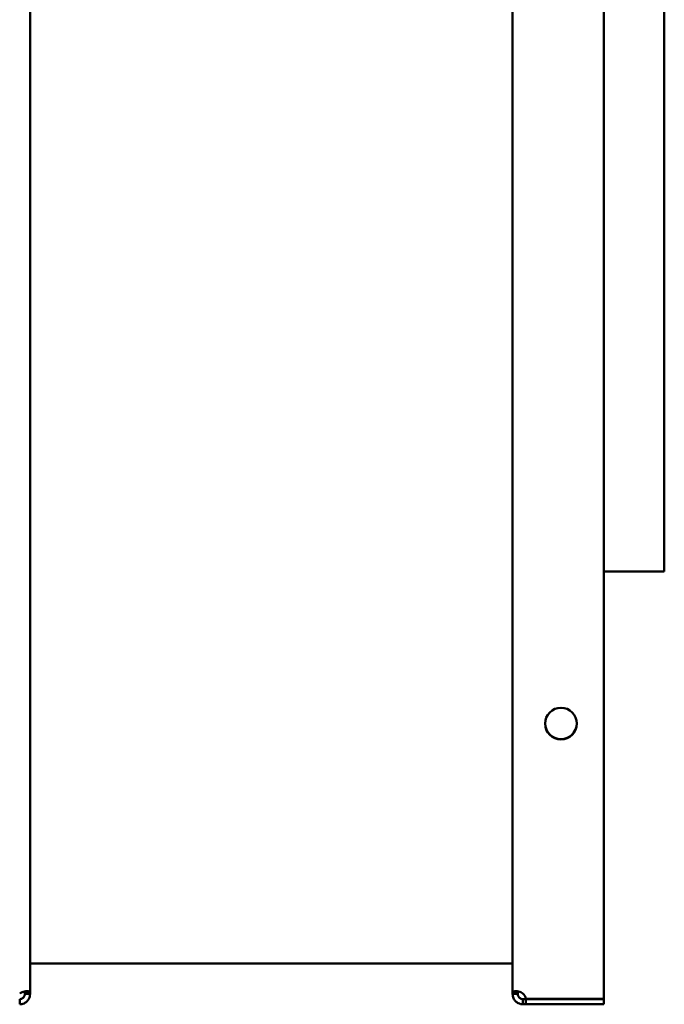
# Model space of a CAD drawing. Header units: millimetres. Extents: x 1066 to 1559, y 643 to 1214.
# Tile 3 of 4: x 1372 to 1559, y 643 to 928. Entities that reach past the tile are written whole.
import ezdxf

# ---------------------------------------------------------------- set-up
doc = ezdxf.new("R2010")
doc.units = ezdxf.units.MM
doc.header["$LTSCALE"] = 6.25
doc.layers.add('Widoczne (ISO)', color=7, linetype='Continuous', lineweight=50)

msp = doc.modelspace()

# ---------------------------------------------------------------- linework, layer by layer
at = {"layer": 'Widoczne (ISO)'}
for p, q in [((1541.75, 1212.03), (1541.75, 644.23)), ((1375.25, 1028.62), (1375.25, 645.76)), ((1515.25, 645.76), (1515.25, 1028.62)), ((1559.25, 1016.12), (1559.25, 768.12)), ((1541.75, 768.12), (1559.25, 768.12)), ((1375.25, 654.48), (1515.25, 654.48)), ((1373.75, 645.62), (1373.75, 645.76)), ((1373.75, 645.76), (1374.37, 645.76)), ((1374.37, 645.62), (1373.75, 645.62)), ((1374.37, 645.76), (1375.25, 645.76)), ((1375.25, 645.62), (1374.37, 645.62)), ((1375.25, 645.76), (1375.25, 645.62)), ((1515.25, 645.62), (1515.25, 645.76)), ((1515.25, 645.76), (1516.13, 645.76)), ((1516.13, 645.62), (1515.25, 645.62)), ((1516.13, 645.76), (1516.75, 645.76)), ((1516.75, 645.62), (1516.13, 645.62)), ((1516.75, 645.76), (1516.75, 645.62)), ((1372.25, 644.12), (1372.25, 643.5)), ((1372.25, 643.5), (1372.25, 642.62)), ((1518.25, 644.12), (1519.04, 644.12)), ((1518.25, 643.5), (1518.25, 644.12)), ((1518.25, 642.62), (1518.25, 643.5)), ((1519.04, 642.62), (1518.25, 642.62)), ((1541.75, 644.23), (1519.04, 644.23)), ((1519.04, 644.12), (1541.75, 644.12)), ((1519.04, 644.12), (1519.04, 642.62)), ((1541.75, 642.62), (1519.04, 642.62)), ((1541.75, 644.12), (1541.75, 642.62))]:
    msp.add_line(p, q, dxfattribs=at)
msp.add_circle((1529.25, 724.03), 4.6, dxfattribs=at)
for centre, radius, start, end in [((1529.25, 724.12), 4.6, 180.6228, 359.3772), ((1516.55, 643.93), 2.5, 6.8104, 47.2669)]:
    msp.add_arc(centre, radius, start, end, dxfattribs=at)
for points, knots in [([(1372.25, 645.76), (1372.42, 645.88), (1372.66, 646.01), (1373.19, 646.22), (1373.42, 646.29), (1373.93, 646.41), (1374.2, 646.43), (1374.66, 646.42), (1374.84, 646.38), (1375.07, 646.26), (1375.14, 646.19), (1375.23, 646.01), (1375.25, 645.9), (1375.25, 645.76)], [-0.519596, -0.519596, -0.519596, -0.519596, -0.422419, -0.422419, -0.3440019, -0.3440019, -0.2435758, -0.2435758, -0.1431007, -0.1431007, -0.0728206, -0.0728206, 0, 0, 0, 0]), ([(1375.25, 645.62), (1375.25, 645.45), (1375.24, 645.22), (1375.11, 644.69), (1375.02, 644.46), (1374.75, 643.94), (1374.55, 643.67), (1374.07, 643.22), (1373.8, 643.03), (1373.3, 642.8), (1373.08, 642.74), (1372.66, 642.64), (1372.45, 642.62), (1372.25, 642.62)], [0, 0, 0, 0, 0.0618346, 0.0618346, 0.1117322, 0.1117322, 0.1756342, 0.1756342, 0.2395675, 0.2395675, 0.2842873, 0.2842873, 0.3306237, 0.3306237, 0.3306237, 0.3306237]), ([(1372.25, 644.12), (1372.29, 644.12), (1372.33, 644.13), (1372.42, 644.13), (1372.47, 644.14), (1372.58, 644.16), (1372.67, 644.18), (1372.83, 644.24), (1372.89, 644.27), (1373.05, 644.35), (1373.16, 644.42), (1373.34, 644.59), (1373.42, 644.68), (1373.56, 644.89), (1373.62, 645), (1373.67, 645.15), (1373.69, 645.19), (1373.72, 645.3), (1373.73, 645.37), (1373.74, 645.47), (1373.75, 645.5), (1373.75, 645.56), (1373.75, 645.59), (1373.75, 645.62)], [-0.299104, -0.299104, -0.299104, -0.299104, -0.2724841, -0.2724841, -0.2470782, -0.2470782, -0.2084788, -0.2084788, -0.1872978, -0.1872978, -0.1494604, -0.1494604, -0.1122022, -0.1122022, -0.072023, -0.072023, -0.0555961, -0.0555961, -0.0293449, -0.0293449, -0.0149326, -0.0149326, 0, 0, 0, 0]), ([(1373.75, 645.76), (1373.75, 645.82), (1373.75, 645.87), (1373.74, 645.97), (1373.74, 646.01), (1373.71, 646.12), (1373.69, 646.19), (1373.64, 646.28), (1373.62, 646.31), (1373.59, 646.33)], [0, 0, 0, 0, 0.02006472, 0.02006472, 0.03921439, 0.03921439, 0.06830871, 0.06830871, 0.08159063, 0.08159063, 0.08159063, 0.08159063]), ([(1515.25, 645.76), (1515.25, 645.88), (1515.26, 646.01), (1515.39, 646.22), (1515.48, 646.29), (1515.75, 646.41), (1515.95, 646.43), (1516.43, 646.42), (1516.7, 646.38), (1517.2, 646.26), (1517.42, 646.19), (1517.84, 646.01), (1518.05, 645.9), (1518.25, 645.76)], [0, 0, 0, 0, 0.0618346, 0.0618346, 0.1117322, 0.1117322, 0.1756342, 0.1756342, 0.2395675, 0.2395675, 0.2842873, 0.2842873, 0.3306237, 0.3306237, 0.3306237, 0.3306237]), ([(1518.25, 642.62), (1518.08, 642.62), (1517.84, 642.64), (1517.31, 642.76), (1517.08, 642.85), (1516.57, 643.12), (1516.3, 643.32), (1515.84, 643.8), (1515.66, 644.08), (1515.43, 644.58), (1515.36, 644.79), (1515.27, 645.22), (1515.25, 645.42), (1515.25, 645.62)], [-0.519596, -0.519596, -0.519596, -0.519596, -0.422419, -0.422419, -0.3440019, -0.3440019, -0.2435758, -0.2435758, -0.1431007, -0.1431007, -0.0728206, -0.0728206, 0, 0, 0, 0]), ([(1516.91, 646.33), (1516.88, 646.31), (1516.86, 646.28), (1516.83, 646.22), (1516.81, 646.19), (1516.78, 646.11), (1516.77, 646.05), (1516.76, 645.95), (1516.75, 645.92), (1516.75, 645.84), (1516.75, 645.8), (1516.75, 645.76)], [-0.09076928, -0.09076928, -0.09076928, -0.09076928, -0.07202298, -0.07202298, -0.05559608, -0.05559608, -0.02934488, -0.02934488, -0.01493261, -0.01493261, 0, 0, 0, 0]), ([(1516.75, 645.62), (1516.75, 645.58), (1516.75, 645.54), (1516.76, 645.45), (1516.76, 645.41), (1516.79, 645.29), (1516.81, 645.2), (1516.87, 645.04), (1516.89, 644.98), (1516.98, 644.82), (1517.05, 644.72), (1517.21, 644.53), (1517.31, 644.45), (1517.51, 644.31), (1517.62, 644.26), (1517.78, 644.2), (1517.82, 644.19), (1517.93, 644.16), (1518, 644.15), (1518.09, 644.13), (1518.12, 644.13), (1518.19, 644.13), (1518.22, 644.12), (1518.25, 644.12)], [0, 0, 0, 0, 0.0200647, 0.0200647, 0.0392144, 0.0392144, 0.0683087, 0.0683087, 0.0842739, 0.0842739, 0.1127938, 0.1127938, 0.1408772, 0.1408772, 0.1711622, 0.1711622, 0.183544, 0.183544, 0.2033308, 0.2033308, 0.2141941, 0.2141941, 0.2254495, 0.2254495, 0.2254495, 0.2254495])]:
    msp.add_open_spline(points, degree=3, knots=knots, dxfattribs=at)

doc.saveas('drawing.dxf')
